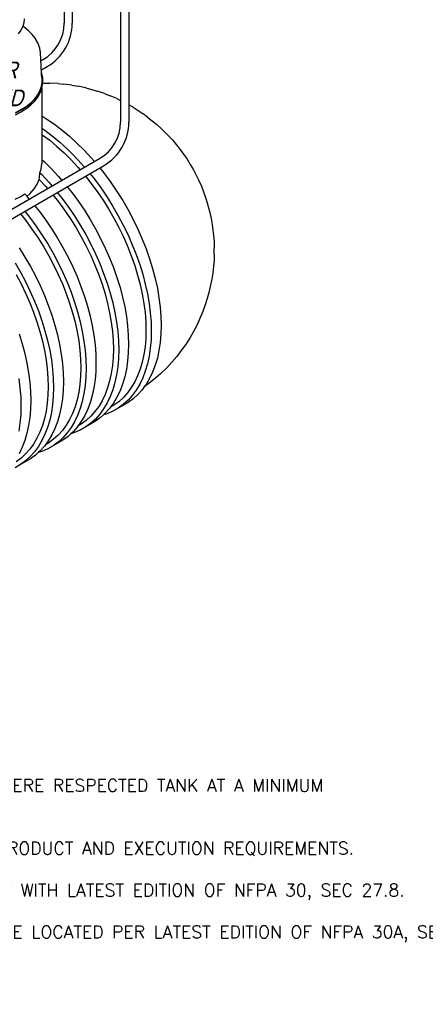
# Model space of a CAD drawing. Extents: x -18027 to -11651, y 1687 to 5059.
# Tile 161 of 170: x -13160 to -12870, y 2378 to 3083. Entities that reach past the tile are written whole.
import ezdxf

# ---------------------------------------------------------------- set-up
doc = ezdxf.new("R2010")
doc.units = 0
doc.header["$MEASUREMENT"] = 0
doc.layers.get('0').update_dxf_attribs({"linetype": 'CONTINUOUS'})
for name, color, linetype in [('PIPING-PRODUCT-PREMIUM', 5, 'CONTINUOUS'), ('PIPING-PRODUCT-REGULAR', 4, 'CONTINUOUS'), ('TANK', 2, 'CONTINUOUS'), ('TEXT', 3, 'CONTINUOUS')]:
    doc.layers.add(name, color=color, linetype=linetype)
doc.styles.add('ISO1', font='SIMPFRAC.shx', dxfattribs={"width": 0.85, "oblique": 15})
doc.styles.add('SIMPLEX', font='simplex')

# ---------------------------------------------------------------- blocks, each defined once
blk = doc.blocks.new('12-14 TANKS')
for p, q in [((199.75, 110.68), (199.67, 109.28)), ((198.62, 106.55), (197.65, 105.26)), ((199.29, 107.89), (198.62, 106.55)), ((199.31, 107.97), (199.29, 107.89)), ((199.67, 109.28), (199.31, 107.97)), ((199.83, 107.64), (199.31, 107.97)), ((201.36, 106.42), (199.83, 107.64)), ((202.67, 105.11), (201.36, 106.42)), ((202.72, 105.06), (202.67, 105.11)), ((203.78, 103.68), (202.72, 105.06)), ((203.83, 103.62), (203.78, 103.68)), ((203.87, 103.56), (203.83, 103.62)), ((203.91, 103.49), (203.87, 103.56)), ((204.72, 102.05), (203.91, 103.49)), ((204.75, 101.98), (204.72, 102.05)), ((204.79, 101.9), (204.75, 101.98)), ((204.81, 101.83), (204.79, 101.9)), ((205.33, 100.41), (204.81, 101.83)), ((205.36, 100.34), (205.33, 100.41)), ((205.39, 100.26), (205.36, 100.34)), ((205.4, 100.19), (205.39, 100.26)), ((205.42, 100.11), (205.4, 100.19)), ((205.7, 98.59), (205.42, 100.11)), ((205.71, 98.51), (205.7, 98.59)), ((205.71, 98.43), (205.71, 98.51)), ((206.01, 91.48), (205.71, 98.43)), ((206.16, 91.06), (206.01, 91.48)), ((206.04, 90.86), (206.01, 91.48)), ((206.28, 89.49), (206.04, 90.86)), ((206.09, 89.48), (206.04, 90.86)), ((206.45, 89.49), (206.16, 91.06)), ((206.28, 87.93), (206.28, 89.49)), ((206.45, 87.92), (206.45, 89.49)), ((204.6, 83.35), (205.44, 84.84)), ((204.75, 83.32), (205.6, 84.82)), ((205.44, 84.84), (206, 86.37)), ((205.55, 84.17), (206.11, 85.71)), ((205.6, 84.82), (206.16, 86.36)), ((206, 86.37), (206.28, 87.93)), ((206.11, 85.71), (206.12, 85.73)), ((206.12, 85.75), (206.41, 87.3)), ((206.12, 85.73), (206.12, 85.75)), ((206.12, 85.75), (206.12, 85.75)), ((206.12, 85.75), (206.12, 75.88)), ((206.16, 86.36), (206.45, 87.92)), ((206.41, 87.33), (206.42, 87.55)), ((206.41, 87.3), (206.41, 87.33)), ((206.42, 87.55), (206.45, 87.92)), ((206.66, 87.56), (206.42, 87.55)), ((206.66, 87.56), (208.83, 87.58)), ((211.85, 87.44), (208.83, 87.58)), ((211.85, 87.44), (214.01, 87.27)), ((216.93, 86.88), (214.01, 87.27)), ((216.93, 86.88), (219.06, 86.54)), ((221.85, 85.91), (219.06, 86.54)), ((221.85, 85.91), (223.94, 85.4)), ((223.94, 85.4), (226.05, 84.73)), ((228.58, 83.9), (226.05, 84.73)), ((202.15, 80.57), (203.5, 81.93)), ((202.22, 79.84), (203.57, 81.2)), ((202.28, 80.52), (203.65, 81.88)), ((203.5, 81.93), (204.6, 83.35)), ((203.57, 81.2), (204.68, 82.63)), ((203.65, 81.88), (204.75, 83.32)), ((204.68, 82.63), (204.69, 82.65)), ((204.69, 82.65), (205.53, 84.15)), ((205.53, 84.15), (205.55, 84.17)), ((228.58, 83.9), (230.62, 83.1)), ((232.94, 82.08), (230.62, 83.1)), ((232.94, 82.08), (234.34, 81.42)), ((196.73, 77.1), (198.74, 78.15)), ((196.83, 77.03), (198.86, 78.08)), ((198.74, 78.15), (200.55, 79.31)), ((198.77, 77.38), (200.58, 78.54)), ((198.86, 78.08), (200.68, 79.25)), ((200.55, 79.31), (202.15, 80.57)), ((200.58, 78.54), (200.6, 78.55)), ((200.6, 78.55), (202.2, 79.82)), ((200.68, 79.25), (202.28, 80.52)), ((202.2, 79.82), (202.22, 79.84)), ((238.8, 78.98), (237.27, 79.86)), ((238.8, 78.98), (240.62, 77.86)), ((240.62, 77.86), (242.44, 76.62)), ((196.75, 76.33), (198.77, 77.38)), ((206.12, 75.88), (207.98, 74.74)), ((206.12, 75.88), (206.12, 71.55)), ((207.98, 74.74), (210.7, 72.87)), ((244.02, 75.43), (242.44, 76.62)), ((244.02, 75.43), (245.69, 74.16)), ((245.69, 74.16), (247.34, 72.78)), ((206.12, 71.55), (207.17, 70.83)), ((206.12, 71.55), (206.12, 69.27)), ((207.17, 70.83), (209.88, 68.77)), ((210.7, 72.87), (213.41, 70.81)), ((213.41, 70.81), (216.09, 68.58)), ((247.34, 72.78), (248.97, 71.3)), ((248.97, 71.3), (250.56, 69.71)), ((206.12, 69.27), (206.31, 69.14)), ((206.12, 69.27), (206.12, 60.29)), ((206.31, 69.14), (208.95, 67.14)), ((208.95, 67.14), (211.55, 64.97)), ((209.88, 68.77), (212.55, 66.54)), ((216.09, 68.58), (218.72, 66.18)), ((251.45, 68.79), (250.56, 69.71)), ((251.45, 68.79), (252.87, 67.26)), ((252.87, 67.26), (254.26, 65.64)), ((211.55, 64.97), (214.11, 62.63)), ((212.55, 66.54), (215.18, 64.14)), ((215.18, 64.14), (217.76, 61.58)), ((218.72, 66.18), (221.3, 63.62)), ((221.3, 63.62), (223.81, 60.91)), ((254.26, 65.64), (255.6, 63.95)), ((255.6, 63.95), (256.89, 62.2)), ((206.12, 60.29), (207.05, 59.44)), ((206.12, 60.29), (206.12, 58.86)), ((214.11, 62.63), (216.61, 60.14)), ((216.61, 60.14), (219.06, 57.51)), ((217.76, 61.58), (220.27, 58.87)), ((223.81, 60.91), (224.99, 59.54)), ((256.89, 62.2), (258.11, 60.39)), ((258.11, 60.39), (259.28, 58.53)), ((205.46, 55.47), (205.84, 56.81)), ((205.84, 56.81), (206.12, 58.86)), ((207.05, 59.44), (209.63, 56.88)), ((209.63, 56.88), (212.14, 54.17)), ((219.06, 57.51), (219.86, 56.58)), ((220.27, 58.87), (221.45, 57.5)), ((226.89, 57.26), (228.61, 55.09)), ((259.28, 58.53), (260.38, 56.62)), ((260.38, 56.62), (261.41, 54.68)), ((204.45, 51.48), (205.18, 53.15)), ((205.18, 53.15), (205.28, 53.82)), ((205.18, 53.15), (207.39, 50.77)), ((205.28, 53.83), (205.46, 55.47)), ((205.28, 53.82), (205.28, 53.83)), ((205.46, 55.47), (206.09, 54.84)), ((206.09, 54.84), (208.61, 52.13)), ((212.14, 54.17), (213.32, 52.8)), ((221.77, 54.31), (223.73, 51.85)), ((223.35, 55.22), (225.07, 53.05)), ((225.07, 53.05), (227.34, 49.96)), ((228.61, 55.09), (230.88, 52)), ((261.41, 54.68), (262.36, 52.71)), ((202.01, 48.13), (203.36, 49.72)), ((203.36, 49.72), (204.45, 51.48)), ((207.39, 50.77), (208.19, 49.84)), ((208.61, 52.13), (209.78, 50.76)), ((215.22, 50.53), (216.94, 48.35)), ((223.73, 51.85), (225.93, 48.84)), ((227.34, 49.96), (229.51, 46.77)), ((230.88, 52), (233.04, 48.81)), ((262.36, 52.71), (263.24, 50.72)), ((263.24, 50.72), (264.03, 48.72)), ((196.63, 46.03), (198.63, 47.02)), ((198.63, 47.02), (200.01, 47.94)), ((200.01, 47.94), (200.48, 47.44)), ((200.48, 47.44), (200.8, 47.05)), ((200.8, 47.05), (202.01, 48.13)), ((200.8, 47.05), (201.65, 46.07)), ((210.11, 47.57), (212.06, 45.11)), ((211.68, 48.48), (213.41, 46.31)), ((213.41, 46.31), (215.67, 43.23)), ((216.94, 48.35), (219.21, 45.27)), ((225.93, 48.84), (228.04, 45.74)), ((229.51, 46.77), (231.56, 43.49)), ((233.04, 48.81), (235.1, 45.53)), ((264.03, 48.72), (264.74, 46.71)), ((264.74, 46.71), (265.35, 44.71)), ((203.55, 43.79), (205.28, 41.62)), ((212.06, 45.11), (214.27, 42.11)), ((215.67, 43.23), (217.84, 40.04)), ((219.21, 45.27), (221.37, 42.08)), ((228.04, 45.74), (230.04, 42.55)), ((230.04, 42.55), (231.92, 39.29)), ((231.56, 43.49), (233.5, 40.14)), ((235.1, 45.53), (237.04, 42.18)), ((265.35, 44.71), (265.71, 43.48)), ((265.71, 43.48), (266.28, 41.31)), ((198.44, 40.84), (200.39, 38.37)), ((200.02, 41.75), (201.74, 39.58)), ((201.74, 39.58), (204.01, 36.49)), ((205.28, 41.62), (207.54, 38.53)), ((214.27, 42.11), (216.37, 39)), ((216.37, 39), (218.37, 35.82)), ((217.84, 40.04), (219.89, 36.76)), ((221.37, 42.08), (223.43, 38.8)), ((231.92, 39.29), (233.69, 35.96)), ((233.5, 40.14), (235.31, 36.72)), ((237.04, 42.18), (238.85, 38.76)), ((266.28, 41.31), (266.75, 39.16)), ((266.75, 39.16), (267.12, 37.04)), ((200.39, 38.37), (202.6, 35.37)), ((202.6, 35.37), (204.7, 32.27)), ((204.01, 36.49), (206.17, 33.3)), ((207.54, 38.53), (209.71, 35.34)), ((209.71, 35.34), (211.76, 32.06)), ((218.37, 35.82), (220.26, 32.55)), ((219.89, 36.76), (221.83, 33.4)), ((223.43, 38.8), (225.37, 35.44)), ((225.37, 35.44), (227.18, 32.02)), ((233.69, 35.96), (235.32, 32.59)), ((235.31, 36.72), (236.99, 33.25)), ((238.85, 38.76), (240.53, 35.29)), ((240.53, 35.29), (242.07, 31.78)), ((267.12, 37.04), (267.39, 34.95)), ((204.7, 32.27), (206.7, 29.08)), ((206.17, 33.3), (208.23, 30.02)), ((211.76, 32.06), (213.7, 28.71)), ((220.26, 32.55), (222.02, 29.22)), ((221.83, 33.4), (223.64, 29.98)), ((227.18, 32.02), (228.86, 28.55)), ((235.32, 32.59), (236.82, 29.18)), ((236.99, 33.25), (238.53, 29.74)), ((242.07, 31.78), (243.46, 28.25)), ((267.39, 34.95), (267.62, 33)), ((267.62, 33), (267.8, 30.8)), ((198.04, 28.6), (200.1, 25.33)), ((206.7, 29.08), (208.59, 25.81)), ((208.23, 30.02), (210.17, 26.66)), ((213.7, 28.71), (215.51, 25.29)), ((222.02, 29.22), (223.65, 25.85)), ((223.64, 29.98), (225.32, 26.51)), ((228.86, 28.55), (230.4, 25.05)), ((236.82, 29.18), (238.17, 25.74)), ((238.53, 29.74), (239.93, 26.21)), ((243.46, 28.25), (244.71, 24.72)), ((267.8, 30.8), (267.85, 28.66)), ((267.85, 26.39), (267.85, 28.66)), ((200.1, 25.33), (202.03, 21.97)), ((208.59, 25.81), (210.35, 22.49)), ((210.17, 26.66), (211.98, 23.24)), ((215.51, 25.29), (217.19, 21.82)), ((223.65, 25.85), (225.15, 22.44)), ((225.32, 26.51), (226.86, 23)), ((230.4, 25.05), (231.79, 21.52)), ((238.17, 25.74), (239.38, 22.3)), ((239.93, 26.21), (241.17, 22.67)), ((244.71, 24.72), (245.79, 21.18)), ((267.85, 26.39), (267.79, 24.17)), ((196.56, 23.28), (198.5, 19.93)), ((202.03, 21.97), (203.85, 18.55)), ((210.35, 22.49), (211.98, 19.11)), ((211.98, 23.24), (213.66, 19.77)), ((217.19, 21.82), (218.73, 18.31)), ((225.15, 22.44), (226.51, 19.01)), ((226.86, 23), (228.26, 19.48)), ((231.79, 21.52), (233.04, 17.98)), ((239.38, 22.3), (240.44, 18.87)), ((241.17, 22.67), (242.26, 19.14)), ((245.79, 21.18), (246.72, 17.67)), ((267.6, 22.04), (267.33, 19.52)), ((267.79, 24.17), (267.6, 22.04)), ((196.92, 19.08), (198.68, 15.75)), ((198.5, 19.93), (200.31, 16.51)), ((203.85, 18.55), (205.52, 15.08)), ((211.98, 19.11), (213.48, 15.7)), ((213.66, 19.77), (215.2, 16.27)), ((218.73, 18.31), (220.13, 14.78)), ((226.51, 19.01), (227.72, 15.57)), ((228.26, 19.48), (229.5, 15.94)), ((233.04, 17.98), (234.13, 14.45)), ((240.44, 18.87), (241.35, 15.45)), ((242.26, 19.14), (243.19, 15.63)), ((246.72, 17.67), (247.49, 14.19)), ((267.33, 19.52), (267, 17.35)), ((198.68, 15.75), (200.32, 12.38)), ((200.31, 16.51), (201.99, 13.04)), ((205.52, 15.08), (207.07, 11.57)), ((213.48, 15.7), (214.84, 12.27)), ((215.2, 16.27), (216.59, 12.74)), ((220.13, 14.78), (221.37, 11.24)), ((227.72, 15.57), (228.77, 12.13)), ((229.5, 15.94), (230.59, 12.41)), ((234.13, 14.45), (235.06, 10.93)), ((241.35, 15.45), (242.09, 12.07)), ((243.19, 15.63), (243.95, 12.15)), ((247.49, 14.19), (248.08, 10.76)), ((266.45, 14.75), (265.98, 12.58)), ((267, 17.35), (266.45, 14.75)), ((200.32, 12.38), (201.82, 8.97)), ((201.99, 13.04), (203.53, 9.53)), ((207.07, 11.57), (208.46, 8.04)), ((214.84, 12.27), (216.05, 8.83)), ((216.59, 12.74), (217.84, 9.2)), ((221.37, 11.24), (222.46, 7.71)), ((228.77, 12.13), (229.68, 8.71)), ((230.59, 12.41), (231.52, 8.89)), ((235.06, 10.93), (235.82, 7.45)), ((242.09, 12.07), (242.67, 8.73)), ((243.95, 12.15), (244.55, 8.72)), ((248.08, 10.76), (248.51, 7.38)), ((265.98, 12.58), (265.38, 10.52)), ((201.82, 8.97), (203.17, 5.54)), ((203.53, 9.53), (204.92, 6)), ((208.46, 8.04), (209.7, 4.51)), ((216.05, 8.83), (217.11, 5.39)), ((217.84, 9.2), (218.92, 5.67)), ((222.46, 7.71), (223.39, 4.2)), ((229.68, 8.71), (230.42, 5.33)), ((231.52, 8.89), (232.28, 5.41)), ((235.82, 7.45), (236.42, 4.02)), ((242.67, 8.73), (243.09, 5.45)), ((244.55, 8.72), (244.98, 5.34)), ((248.51, 7.38), (248.77, 4.09)), ((264.53, 7.79), (263.76, 5.77)), ((265.38, 10.52), (264.53, 7.79)), ((203.17, 5.54), (204.38, 2.09)), ((204.92, 6), (206.17, 2.47)), ((209.7, 4.51), (210.79, 0.97)), ((217.11, 5.39), (218.01, 1.98)), ((218.92, 5.67), (219.85, 2.16)), ((223.39, 4.2), (224.15, 0.72)), ((230.42, 5.33), (231, 1.99)), ((232.28, 5.41), (232.88, 1.98)), ((236.42, 4.02), (236.85, 0.65)), ((243.09, 5.45), (243.34, 2.24)), ((244.98, 5.34), (245.24, 2.04)), ((248.77, 4.09), (248.86, 0.87)), ((263.76, 5.77), (262.64, 3.04)), ((204.38, 2.09), (205.44, -1.34)), ((206.17, 2.47), (207.26, -1.07)), ((210.79, 0.97), (211.72, -2.54)), ((218.01, 1.98), (218.75, -1.41)), ((219.85, 2.16), (220.62, -1.32)), ((224.15, 0.72), (224.75, -2.72)), ((231, 1.99), (231.42, -1.29)), ((232.88, 1.98), (233.31, -1.39)), ((236.85, 0.65), (237.1, -2.65)), ((243.34, 2.24), (243.42, -0.89)), ((245.24, 2.04), (245.32, -1.17)), ((248.86, 0.87), (248.77, -2.24)), ((261.7, 1.09), (260.31, -1.6)), ((262.64, 3.04), (261.7, 1.09)), ((198.04, -2.23), (199.13, -5.76)), ((205.44, -1.34), (206.34, -4.76)), ((207.26, -1.07), (208.19, -4.58)), ((211.72, -2.54), (212.49, -6.02)), ((218.75, -1.41), (219.34, -4.75)), ((220.62, -1.32), (221.21, -4.76)), ((224.75, -2.72), (225.18, -6.09)), ((231.42, -1.29), (231.67, -4.5)), ((233.31, -1.39), (233.57, -4.69)), ((237.1, -2.65), (237.19, -5.86)), ((243.42, -0.89), (243.34, -3.92)), ((245.32, -1.17), (245.24, -4.28)), ((248.77, -2.24), (248.51, -5.24)), ((259.21, -3.46), (257.57, -6.07)), ((260.31, -1.6), (259.21, -3.46)), ((199.13, -5.76), (200.05, -9.27)), ((206.34, -4.76), (207.09, -8.14)), ((208.19, -4.58), (208.95, -8.06)), ((212.49, -6.02), (213.08, -9.45)), ((219.34, -4.75), (219.75, -8.03)), ((221.21, -4.76), (221.64, -8.13)), ((225.18, -6.09), (225.44, -9.39)), ((231.67, -4.5), (231.75, -7.62)), ((233.57, -4.69), (233.65, -7.9)), ((237.19, -5.86), (237.1, -8.98)), ((243.09, -6.83), (242.67, -9.63)), ((243.34, -3.92), (243.09, -6.83)), ((245.24, -4.28), (244.98, -7.28)), ((248.51, -5.24), (248.08, -8.12)), ((257.57, -6.07), (256.3, -7.82)), ((200.05, -9.27), (200.82, -12.75)), ((207.09, -8.14), (207.67, -11.48)), ((208.95, -8.06), (209.55, -11.49)), ((213.08, -9.45), (213.51, -12.82)), ((219.75, -8.03), (220, -11.24)), ((221.64, -8.13), (221.9, -11.43)), ((225.44, -9.39), (225.52, -12.6)), ((231.75, -7.62), (231.67, -10.65)), ((233.65, -7.9), (233.57, -11.02)), ((237.1, -8.98), (236.85, -11.98)), ((242.67, -9.63), (242.09, -12.3)), ((244.55, -10.16), (243.95, -12.9)), ((244.98, -7.28), (244.55, -10.16)), ((248.08, -8.12), (247.49, -10.86)), ((254.41, -10.33), (250.86, -14.31)), ((256.3, -7.82), (254.41, -10.33)), ((200.82, -12.75), (201.42, -16.19)), ((207.67, -11.48), (208.09, -14.76)), ((209.55, -11.49), (209.98, -14.87)), ((213.51, -12.82), (213.77, -16.12)), ((220, -11.24), (220.09, -14.36)), ((221.9, -11.43), (221.99, -14.64)), ((225.52, -12.6), (225.44, -15.71)), ((231.42, -13.57), (231, -16.37)), ((231.67, -10.65), (231.42, -13.57)), ((233.31, -14.02), (232.88, -16.9)), ((233.57, -11.02), (233.31, -14.02)), ((236.85, -11.98), (236.42, -14.85)), ((242.09, -12.3), (241.35, -14.83)), ((243.95, -12.9), (243.19, -15.5)), ((246.72, -13.46), (245.79, -15.9)), ((247.49, -10.86), (246.72, -13.46)), ((201.42, -16.19), (201.84, -19.56)), ((208.09, -14.76), (208.34, -17.97)), ((209.98, -14.87), (210.23, -18.16)), ((213.77, -16.12), (213.86, -19.34)), ((220, -17.39), (219.75, -20.31)), ((220.09, -14.36), (220, -17.39)), ((221.99, -14.64), (221.9, -17.75)), ((225.44, -15.71), (225.18, -18.71)), ((231, -16.37), (230.42, -19.04)), ((232.88, -16.9), (232.28, -19.64)), ((235.82, -17.6), (235.06, -20.19)), ((236.42, -14.85), (235.82, -17.6)), ((240.44, -17.2), (239.38, -19.42)), ((241.35, -14.83), (240.44, -17.2)), ((243.19, -15.5), (242.26, -17.94)), ((245.79, -15.9), (244.71, -18.18)), ((248.57, -16.5), (246.95, -17.97)), ((250.86, -14.31), (248.57, -16.5)), ((197.88, -18.23), (198.31, -21.6)), ((201.84, -19.56), (202.1, -22.86)), ((208.34, -17.97), (208.42, -21.1)), ((208.42, -21.1), (208.34, -24.12)), ((210.23, -18.16), (210.32, -21.38)), ((213.86, -19.34), (213.77, -22.45)), ((219.75, -20.31), (219.34, -23.11)), ((221.64, -20.75), (221.21, -23.63)), ((221.9, -17.75), (221.64, -20.75)), ((225.18, -18.71), (224.75, -21.59)), ((230.42, -19.04), (229.68, -21.56)), ((232.28, -19.64), (231.52, -22.24)), ((235.06, -20.19), (234.13, -22.64)), ((239.38, -19.42), (238.17, -21.46)), ((241.17, -20.22), (239.93, -22.32)), ((242.26, -17.94), (241.17, -20.22)), ((244.47, -19.98), (242.77, -21.23)), ((243.46, -20.28), (242.77, -21.23)), ((244.71, -18.18), (243.46, -20.28)), ((246.95, -17.97), (244.47, -19.98)), ((198.31, -21.6), (198.57, -24.9)), ((202.1, -22.86), (202.19, -26.07)), ((208.34, -24.12), (208.09, -27.04)), ((210.23, -24.49), (209.98, -27.49)), ((210.32, -21.38), (210.23, -24.49)), ((213.77, -22.45), (213.51, -25.45)), ((219.34, -23.11), (218.75, -25.77)), ((221.21, -23.63), (220.62, -26.38)), ((224.15, -24.33), (223.39, -26.93)), ((224.75, -21.59), (224.15, -24.33)), ((228.77, -23.94), (227.72, -26.15)), ((229.68, -21.56), (228.77, -23.94)), ((230.59, -24.68), (229.5, -26.95)), ((231.52, -22.24), (230.59, -24.68)), ((234.13, -22.64), (233.04, -24.91)), ((236.82, -23.32), (235.32, -25)), ((238.17, -21.46), (236.82, -23.32)), ((238.53, -24.24), (236.99, -25.96)), ((239.93, -22.32), (238.53, -24.24)), ((240.53, -23.92), (238.85, -25.45)), ((242.07, -22.19), (240.53, -23.92)), ((242.77, -21.23), (242.07, -22.19)), ((198.57, -24.9), (198.65, -28.11)), ((198.65, -28.11), (198.57, -31.23)), ((202.19, -26.07), (202.1, -29.18)), ((208.09, -27.04), (207.67, -29.84)), ((209.98, -27.49), (209.55, -30.37)), ((213.51, -25.45), (213.08, -28.33)), ((218.75, -25.77), (218.01, -28.3)), ((220.62, -26.38), (219.85, -28.97)), ((223.39, -26.93), (222.46, -29.37)), ((226.51, -28.19), (225.15, -30.06)), ((227.72, -26.15), (226.51, -28.19)), ((229.5, -26.95), (228.26, -29.05)), ((231.79, -27.01), (230.73, -28.47)), ((231.92, -27.78), (230.73, -28.47)), ((233.04, -24.91), (231.79, -27.01)), ((233.69, -26.49), (231.92, -27.78)), ((237.04, -26.78), (233.5, -28.82)), ((235.31, -27.49), (233.5, -28.82)), ((235.32, -25), (233.69, -26.49)), ((236.99, -25.96), (235.31, -27.49)), ((238.85, -25.45), (237.04, -26.78)), ((198.57, -31.23), (198.31, -34.23)), ((202.1, -29.18), (201.84, -32.19)), ((207.67, -29.84), (207.09, -32.51)), ((209.55, -30.37), (208.95, -33.11)), ((212.49, -31.07), (211.72, -33.67)), ((213.08, -28.33), (212.49, -31.07)), ((217.11, -30.67), (216.05, -32.89)), ((218.01, -28.3), (217.11, -30.67)), ((218.92, -31.41), (217.84, -33.69)), ((219.85, -28.97), (218.92, -31.41)), ((221.37, -31.65), (220.13, -33.75)), ((222.46, -29.37), (221.37, -31.65)), ((223.65, -31.74), (222.02, -33.23)), ((225.15, -30.06), (223.65, -31.74)), ((226.86, -30.97), (225.32, -32.7)), ((228.26, -29.05), (226.86, -30.97)), ((228.2, -31.26), (227.18, -32.19)), ((228.86, -30.66), (228.2, -31.26)), ((229.51, -30.85), (228.2, -31.26)), ((230.4, -28.93), (228.86, -30.66)), ((231.56, -29.94), (229.51, -30.85)), ((230.73, -28.47), (230.4, -28.93)), ((233.5, -28.82), (231.56, -29.94)), ((198.31, -34.23), (197.88, -37.1)), ((201.42, -35.06), (200.82, -37.81)), ((201.84, -32.19), (201.42, -35.06)), ((206.34, -35.04), (205.44, -37.41)), ((207.09, -32.51), (206.34, -35.04)), ((208.95, -33.11), (208.19, -35.71)), ((211.72, -33.67), (210.79, -36.11)), ((214.84, -34.93), (213.48, -36.8)), ((216.05, -32.89), (214.84, -34.93)), ((217.84, -33.69), (216.59, -35.79)), ((219.07, -35.21), (218.73, -35.67)), ((220.13, -33.75), (219.07, -35.21)), ((220.26, -34.52), (219.07, -35.21)), ((222.02, -33.23), (220.26, -34.52)), ((225.37, -33.52), (221.83, -35.56)), ((223.64, -34.23), (221.83, -35.56)), ((225.32, -32.7), (223.64, -34.23)), ((227.18, -32.19), (225.37, -33.52)), ((200.82, -37.81), (200.05, -40.4)), ((205.44, -37.41), (204.38, -39.62)), ((207.26, -38.15), (206.17, -40.43)), ((208.19, -35.71), (207.26, -38.15)), ((209.7, -38.38), (208.46, -40.49)), ((210.79, -36.11), (209.7, -38.38)), ((211.98, -38.48), (210.35, -39.97)), ((213.48, -36.8), (211.98, -38.48)), ((215.2, -37.71), (213.66, -39.44)), ((216.59, -35.79), (215.2, -37.71)), ((216.53, -38), (215.51, -38.93)), ((217.19, -37.39), (216.53, -38)), ((217.84, -37.58), (216.53, -38)), ((218.73, -35.67), (217.19, -37.39)), ((219.89, -36.68), (217.84, -37.58)), ((221.83, -35.56), (219.89, -36.68)), ((200.05, -40.4), (199.13, -42.84)), ((203.17, -41.67), (201.82, -43.53)), ((204.38, -39.62), (203.17, -41.67)), ((206.17, -40.43), (204.92, -42.53)), ((207.4, -41.94), (207.07, -42.4)), ((208.46, -40.49), (207.4, -41.94)), ((208.59, -41.26), (207.4, -41.94)), ((210.17, -42.29), (208.23, -43.41)), ((210.35, -39.97), (208.59, -41.26)), ((213.7, -40.25), (210.17, -42.29)), ((211.98, -40.97), (210.17, -42.29)), ((213.66, -39.44), (211.98, -40.97)), ((215.51, -38.93), (213.7, -40.25)), ((199.13, -42.84), (198.04, -45.12)), ((200.32, -45.21), (198.68, -46.7)), ((201.82, -43.53), (200.32, -45.21)), ((203.53, -44.44), (201.99, -46.17)), ((203.85, -45.66), (202.03, -46.99)), ((204.92, -42.53), (203.53, -44.44)), ((204.86, -44.74), (203.85, -45.66)), ((205.52, -44.13), (204.86, -44.74)), ((206.17, -44.32), (204.86, -44.74)), ((207.07, -42.4), (205.52, -44.13)), ((208.23, -43.41), (206.17, -44.32)), ((198.5, -49.03), (196.56, -50.15)), ((198.68, -46.7), (196.92, -47.99)), ((202.03, -46.99), (198.5, -49.03)), ((200.31, -47.7), (198.5, -49.03)), ((201.99, -46.17), (200.31, -47.7))]:
    blk.add_line(p, q)

msp = doc.modelspace()

# ---------------------------------------------------------------- linework, layer by layer
at = {"layer": 'PIPING-PRODUCT-PREMIUM'}
for p, q in [((-13128.49, 3254.39, 0), (-13128.49, 3080.96, 0)), ((-13122.65, 3254.38, 0), (-13122.65, 3080.96, 0)), ((-13145.36, 3053.81, 0), (-13143.57, 3054.84, 0)), ((-13145.08, 3047.22, 0), (-13140.65, 3049.78, 0))]:
    msp.add_line(p, q, dxfattribs=at)
for centre, radius in [((-13158.63, 3080.93, 0), 30.12), ((-13158.65, 3080.96, 0), 36)]:
    msp.add_arc(centre, radius, 300, 0, dxfattribs=at)
at = {"layer": 'PIPING-PRODUCT-REGULAR'}
for p, q in [((-13088.05, 3236.76, 0), (-13088.05, 3009.96, 0)), ((-13082.21, 3236.76, 0), (-13082.21, 3009.96, 0)), ((-13492, 2759.33, 0), (-13103.13, 2983.84, 0)), ((-13489.08, 2754.27, 0), (-13100.21, 2978.78, 0))]:
    msp.add_line(p, q, dxfattribs=at)
for centre, radius in [((-13118.18, 3009.96, 0), 30.12), ((-13118.21, 3009.96, 0), 36)]:
    msp.add_arc(centre, radius, 300, 0, dxfattribs=at)

# ---------------------------------------------------------------- block references
at = {"layer": 'TANK', "xscale": 2, "yscale": 2, "zscale": 2}
msp.add_blockref('12-14 TANKS', (-13556.74, 2862.67), dxfattribs=at)

# ---------------------------------------------------------------- texts
at = {"layer": 'TEXT', "color": 4, "insert": (-13195.13, 3021.27), "char_height": 12, "width": 81.6879, "attachment_point": 8, "rotation": 359.86426, "style": 'ISO1'}
msp.add_mtext('#1 REGULAR UNLEADED', dxfattribs=at)
at = {"layer": 'TEXT', "insert": (-13421.21, 2539.26, 0), "char_height": 9, "width": 560.7079, "attachment_point": 1, "style": 'SIMPLEX'}
msp.add_mtext('\\pi-27,l27,t27;1.^IALL VENT PIPING SHALL SLOPE TO THERE RESPECTED TANK AT A MINIMUM SLOPE OF 1/8" PER FOOT.  \\P\\pi0,l0,tz;\\P\\pi-27,l27,t27;2.^ISEE SPECIFICATIONS FOR GENERAL PRODUCT AND EXECUTION REQUIREMENTS.\\P\\pi0,l0,tz;\\P\\pi-27,l27,t27;3.^IALL VENT PIPE SIZING SHALL COMPLY WITH LATEST EDITION OF NFPA 30, SEC 27.8.\\P\\pi0,l0,tz;\\P\\pi-27,l27,t27;4.^IALL EMERGENCY STOP BUTTONS TO BE LOCATED PER LATEST EDITION OF NFPA 30A, SEC. 6.7', dxfattribs=at)

doc.saveas('drawing.dxf')
